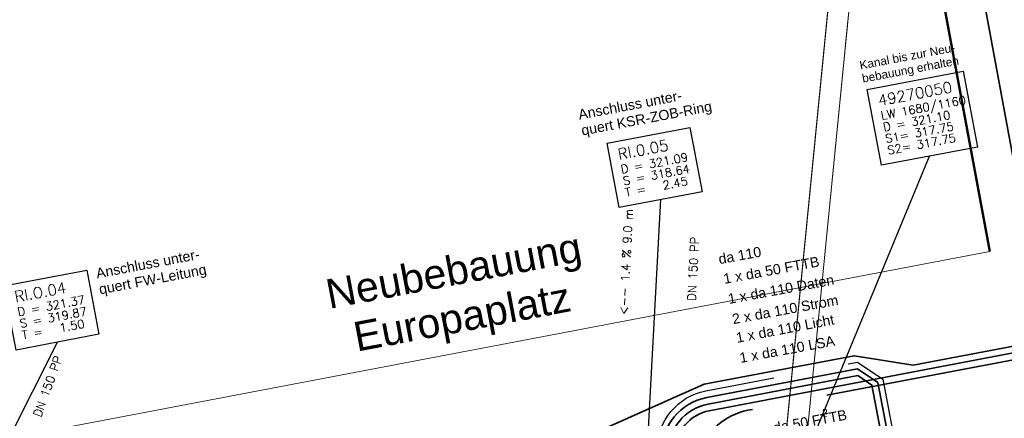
# Model space of a CAD drawing. Header units: metres. Extents: x -502 to 161, y -108 to 174.
# Tile 242 of 256: x 4.02 to 27.4, y 42.48 to 51.95. Entities that reach past the tile are written whole.
import ezdxf

# ---------------------------------------------------------------- set-up
doc = ezdxf.new("R2010")
doc.units = ezdxf.units.M
doc.header["$LTSCALE"] = 0.1
doc.linetypes.add('237', pattern=[93, 75, -18])
doc.linetypes.add('240', pattern=[101.6, 101.6, 0])
for name, color, linetype in [('BRI31-005.07-5f08-Koordinierung Lageplan 4. BA Radstation - Seeterrasse 2023-05-31', 7, 'Continuous'), ('BRI32-005.02-5f05-Koordinierung Schemaplan 4 BA ZOB Teilbereich', 7, 'Continuous'), ('BRI32-005.03-5f06-Koordinierung Schemaplan 4 BA ZOB Teilbereich 2 Ost - Bahnhofsallee 2023-01-21', 7, 'Continuous')]:
    doc.layers.add(name, color=color, linetype=linetype)
doc.styles.add('Arial', font='arial.ttf')
doc.styles.add('Txt', font='txt_____.ttf')

msp = doc.modelspace()

# ---------------------------------------------------------------- linework, layer by layer
at = {"layer": 'BRI31-005.07-5f08-Koordinierung Lageplan 4. BA Radstation - Seeterrasse 2023-05-31', "color": 142, "linetype": 'Continuous', "lineweight": 30, "true_color": 0x0099cc, "transparency": 33554687, "flags": 128}
msp.add_lwpolyline([(30.878, 44.922, -0.154528), (26.481, 38.167, -0.154841), (25.92, 37.943), (24.46, 37.837), (23.051, 38.078), (20.436, 38.188), (20.436, 38.188, 0.156355), (19.848, 38.027), (19.848, 38.027), (19.007, 37.477), (19.007, 37.477, 0.059682), (18.724, 37.241), (18.724, 37.241, -0.159577), (17.385, 36.511), (13.221, 35.741), (13.221, 35.741, -0.030177), (11.83, 35.57), (11.83, 35.57), (11.83, 35.57, 0.02975), (10.564, 35.413), (10.564, 35.413), (-0.72, 33.329)], format="xyb", dxfattribs=at)
msp.add_lwpolyline([(30.878, 44.922, -0.154528), (26.481, 38.167, -0.154841), (25.92, 37.943), (24.46, 37.837), (23.051, 38.078), (20.436, 38.188), (20.436, 38.188, 0.156355), (19.848, 38.027), (19.848, 38.027), (19.007, 37.477), (19.007, 37.477, 0.059682), (18.724, 37.241), (18.724, 37.241, -0.159577), (17.385, 36.511), (13.221, 35.741), (13.221, 35.741, -0.030177), (11.83, 35.57), (11.83, 35.57), (11.83, 35.57, 0.02975), (10.564, 35.413), (10.564, 35.413), (-0.72, 33.329)], format="xyb", dxfattribs=at)
at = {"layer": 'BRI31-005.07-5f08-Koordinierung Lageplan 4. BA Radstation - Seeterrasse 2023-05-31', "color": 114, "linetype": 'Continuous', "lineweight": 30, "true_color": 0x00994c, "transparency": 33554687, "flags": 128}
msp.add_lwpolyline([(-64.088, 26.52), (15.711, 41.26), (20.277, 43.291), (23.837, 43.968), (25.242, 43.746), (29.496, 44.556), (34.563, 42.932), (34.784, 42.922)], dxfattribs=at)
msp.add_lwpolyline([(-64.088, 26.52), (15.711, 41.26), (20.277, 43.291), (23.837, 43.968), (25.242, 43.746), (29.496, 44.556), (34.563, 42.932), (34.784, 42.922)], dxfattribs=at)
at = {"layer": 'BRI32-005.02-5f05-Koordinierung Schemaplan 4 BA ZOB Teilbereich', "color": 1, "linetype": 'Continuous', "lineweight": 13, "true_color": 0xff0000, "transparency": 33554687}
for p, q in [((13.601, 119.234), (27.046, 46.45)), ((27.057, 46.444), (-53.563, 31.109))]:
    msp.add_line(p, q, dxfattribs=at)
at = {"layer": 'BRI32-005.02-5f05-Koordinierung Schemaplan 4 BA ZOB Teilbereich', "color": 7, "linetype": 'Continuous', "lineweight": 18, "transparency": 33554687}
for p, q in [((22.129, 41.206), (26.652, 87.046)), ((22.627, 41.156), (27.15, 86.996))]:
    msp.add_line(p, q, dxfattribs=at)
at = {"layer": 'BRI32-005.02-5f05-Koordinierung Schemaplan 4 BA ZOB Teilbereich', "color": 7, "linetype": 'Continuous', "lineweight": 25, "transparency": 33554687}
msp.add_line((22.517, 41.193), (25.63, 48.71), dxfattribs=at)
at = {"layer": 'BRI32-005.02-5f05-Koordinierung Schemaplan 4 BA ZOB Teilbereich', "color": 1, "linetype": 'Continuous', "lineweight": 25, "true_color": 0xff0000, "transparency": 33554687}
for p, q in [((18.908, 41.352), (19.243, 47.679)), ((1.853, 38.202), (4.92, 44.292))]:
    msp.add_line(p, q, dxfattribs=at)
at = {"layer": 'BRI32-005.02-5f05-Koordinierung Schemaplan 4 BA ZOB Teilbereich', "color": 1, "linetype": 'Continuous', "lineweight": 50, "true_color": 0xff0000, "transparency": 33554687, "flags": 128}
msp.add_lwpolyline([(27.057, 46.444), (13.541, 119.236), (-63.546, 89.766), (-63.546, 89.766)], dxfattribs=at)
at = {"layer": 'BRI32-005.02-5f05-Koordinierung Schemaplan 4 BA ZOB Teilbereich', "color": 7, "linetype": '240', "lineweight": 18, "transparency": 33554687, "flags": 128}
msp.add_lwpolyline([(22.627, 41.156), (27.15, 86.996), (26.652, 87.046), (22.129, 41.206)], dxfattribs=at)
at = {"layer": 'BRI32-005.02-5f05-Koordinierung Schemaplan 4 BA ZOB Teilbereich', "color": 7, "linetype": 'Continuous', "lineweight": 18, "transparency": 33554687, "flags": 128}
for points in [[(22.627, 41.156), (27.15, 86.996), (26.652, 87.046), (22.129, 41.206)], [(24.149, 50.296), (26.428, 50.728), (26.77, 48.927), (24.49, 48.494), (24.149, 50.296)], [(17.971, 49.019), (19.936, 49.392), (20.225, 47.865), (18.26, 47.492), (17.971, 49.019)], [(3.648, 45.632), (5.613, 46.005), (5.902, 44.478), (3.937, 44.105), (3.648, 45.632)]]:
    msp.add_lwpolyline(points, dxfattribs=at)
at = {"layer": 'BRI32-005.02-5f05-Koordinierung Schemaplan 4 BA ZOB Teilbereich', "color": 114, "linetype": 'Continuous', "lineweight": 35, "true_color": 0x00994c, "transparency": 33554687, "flags": 128}
msp.add_lwpolyline([(-87.579, 60.701), (-87.573, 60.847, -0.403893), (-86.572, 61.81), (-73.469, 61.787, -0.35713), (-72.49, 60.983), (-66.326, 30.095, -0.033762), (-66.332, 27.377, 0.490271), (-65.153, 26.324), (15.711, 41.26), (20.277, 43.291), (23.837, 43.968), (25.242, 43.746), (29.496, 44.556), (34.563, 42.932), (34.784, 42.922)], format="xyb", dxfattribs=at)
at = {"layer": 'BRI32-005.02-5f05-Koordinierung Schemaplan 4 BA ZOB Teilbereich', "color": 7, "linetype": '237', "lineweight": 35, "transparency": 33554687, "flags": 128}
msp.add_lwpolyline([(22.298, 36.972), (22.606, 37.282), (22.561, 38.122), (20.536, 40.136, -0.603178), (21.313, 42.673), (28.632, 44.066), (28.632, 44.066, 0.412645), (29.429, 45.23), (29.429, 45.23), (28.014, 52.891)], format="xyb", dxfattribs=at)
at = {"layer": 'BRI32-005.02-5f05-Koordinierung Schemaplan 4 BA ZOB Teilbereich', "color": 142, "linetype": 'Continuous', "lineweight": 35, "true_color": 0x0099cc, "transparency": 33554687, "flags": 128}
msp.add_lwpolyline([(26.87, 52.688), (28.142, 45.798), (30.878, 44.922)], dxfattribs=at)
at = {"layer": 'BRI32-005.02-5f05-Koordinierung Schemaplan 4 BA ZOB Teilbereich', "color": 7, "linetype": 'Continuous', "lineweight": 25, "transparency": 33554687, "flags": 128}
msp.add_lwpolyline([(24.149, 50.296), (26.428, 50.728), (26.77, 48.927), (24.49, 48.494), (24.149, 50.296)], dxfattribs=at)
at = {"layer": 'BRI32-005.02-5f05-Koordinierung Schemaplan 4 BA ZOB Teilbereich', "color": 1, "linetype": 'Continuous', "lineweight": 25, "true_color": 0xff0000, "transparency": 33554687, "flags": 128}
for points in [[(17.971, 49.019), (19.936, 49.392), (20.225, 47.865), (18.26, 47.492), (17.971, 49.019)], [(3.648, 45.632), (5.613, 46.005), (5.902, 44.478), (3.937, 44.105), (3.648, 45.632)]]:
    msp.add_lwpolyline(points, dxfattribs=at)
at = {"layer": 'BRI32-005.02-5f05-Koordinierung Schemaplan 4 BA ZOB Teilbereich', "color": 142, "linetype": 'Continuous', "lineweight": 35, "true_color": 0x0099cc, "transparency": 33554687, "flags": 128}
msp.add_lwpolyline([(30.878, 44.922, -0.154528), (26.481, 38.167, -0.154841), (25.92, 37.943), (24.46, 37.837), (23.051, 38.078), (20.436, 38.188), (20.436, 38.188, 0.156355), (19.848, 38.027), (19.848, 38.027), (19.007, 37.477), (19.007, 37.477, 0.059682), (18.724, 37.241), (18.724, 37.241, -0.159577), (17.385, 36.511), (13.221, 35.741), (13.221, 35.741, -0.030177), (11.83, 35.57), (11.83, 35.57), (11.83, 35.57, 0.02975), (10.564, 35.413), (10.564, 35.413), (-0.72, 33.329)], format="xyb", dxfattribs=at)
at = {"layer": 'BRI32-005.02-5f05-Koordinierung Schemaplan 4 BA ZOB Teilbereich', "color": 190, "linetype": 'Continuous', "lineweight": 35, "true_color": 0x7f00ff, "transparency": 33554687, "flags": 128}
msp.add_lwpolyline([(19.835, 37.558), (19.595, 37.766), (19.584, 41.677, -0.360958), (20.397, 42.662), (29.485, 44.391), (34.534, 42.774), (34.776, 42.762)], format="xyb", dxfattribs=at)
at = {"layer": 'BRI32-005.02-5f05-Koordinierung Schemaplan 4 BA ZOB Teilbereich', "color": 1, "linetype": '237', "lineweight": 25, "true_color": 0xff0000, "transparency": 33554687, "flags": 128}
msp.add_lwpolyline([(18.909, 37.942, 0.277224), (19.173, 38.385), (19.164, 41.743, -0.360958), (20.312, 43.134), (23.914, 43.82), (24.516, 43.41), (24.738, 42.243)], format="xyb", dxfattribs=at)
at = {"layer": 'BRI32-005.02-5f05-Koordinierung Schemaplan 4 BA ZOB Teilbereich', "color": 7, "linetype": 'Continuous', "lineweight": 35, "transparency": 33554687, "flags": 128}
msp.add_lwpolyline([(24.611, 42.219), (24.399, 43.333), (23.92, 43.658), (20.337, 42.976), (20.337, 42.976, 0.360958), (19.264, 41.676), (19.264, 41.676), (19.268, 40.066), (19.268, 40.066, 0.198915), (19.563, 39.359), (19.563, 39.359), (21.558, 37.376)], format="xyb", dxfattribs=at)
at = {"layer": 'BRI32-005.02-5f05-Koordinierung Schemaplan 4 BA ZOB Teilbereich', "color": 3, "linetype": 'Continuous', "lineweight": 35, "true_color": 0x00ff00, "transparency": 33554687, "flags": 128}
msp.add_lwpolyline([(24.463, 42.191), (24.258, 43.271), (23.927, 43.496), (20.367, 42.819, 0.360958), (19.424, 41.676), (19.435, 37.699), (19.706, 37.429)], format="xyb", dxfattribs=at)
at = {"layer": 'BRI32-005.03-5f06-Koordinierung Schemaplan 4 BA ZOB Teilbereich 2 Ost - Bahnhofsallee 2023-01-21', "color": 142, "linetype": 'Continuous', "lineweight": 30, "true_color": 0x0099cc, "transparency": 33554687, "flags": 128}
msp.add_lwpolyline([(30.878, 44.922, -0.154528), (26.481, 38.167, -0.154841), (25.92, 37.943), (24.46, 37.837), (23.051, 38.078), (20.436, 38.188), (20.436, 38.188, 0.156355), (19.848, 38.027), (19.848, 38.027), (19.007, 37.477), (19.007, 37.477, 0.059682), (18.724, 37.241), (18.724, 37.241, -0.159577), (17.385, 36.511), (13.221, 35.741), (13.221, 35.741, -0.030177), (11.83, 35.57), (11.83, 35.57), (11.83, 35.57, 0.02975), (10.564, 35.413), (10.564, 35.413), (-0.72, 33.329)], format="xyb", dxfattribs=at)
at = {"layer": 'BRI32-005.03-5f06-Koordinierung Schemaplan 4 BA ZOB Teilbereich 2 Ost - Bahnhofsallee 2023-01-21', "color": 114, "linetype": 'Continuous', "lineweight": 30, "true_color": 0x00994c, "transparency": 33554687, "flags": 128}
msp.add_lwpolyline([(-64.088, 26.52), (15.711, 41.26), (20.277, 43.291), (23.837, 43.968), (25.242, 43.746), (29.496, 44.556), (34.563, 42.932), (34.784, 42.922)], dxfattribs=at)

# ---------------------------------------------------------------- texts
at = {"layer": 'BRI32-005.02-5f05-Koordinierung Schemaplan 4 BA ZOB Teilbereich', "color": 1, "true_color": 0xff0000, "transparency": 33554687, "attachment_point": 1, "line_spacing_factor": 0.25}
for s, insert, char_height, rotation, style in [('Kanal bis zur Neu-', (23.95, 50.965), 0.2, 10.737, 'Arial'), ('bebauung erhalten', (24.009, 50.651), 0.2, 10.737, 'Arial'), ('RI.0.05', (18.204, 48.879), 0.26, 10.737, 'Txt'), ('D = 321.09', (18.278, 48.492), 0.2, 10.737, 'Txt'), ('S = 318.64', (18.33, 48.216), 0.2, 10.737, 'Txt'), ('T =   2.45', (18.382, 47.941), 0.2, 10.737, 'Txt'), ('<-- 1.4 % 9.0 m', (18.256, 44.945), 0.2, 87.0434, 'Txt'), ('DN 150 PP', (19.876, 45.282), 0.2, 87.0434, 'Txt'), ('1 x da 50 FTTB', (20.713, 45.911), 0.24, 10.4654, 'Arial'), ('RI.O.04', (3.881, 45.492), 0.26, 10.737, 'Txt'), ('D = 321.37', (3.955, 45.105), 0.2, 10.737, 'Txt'), ('S = 319.87', (4.007, 44.829), 0.2, 10.737, 'Txt'), ('T =   1.50', (4.059, 44.554), 0.2, 10.737, 'Txt'), ('DN 150 PP', (4.337, 42.562), 0.2, 70.181, 'Txt'), ('da 50 FTTB', (21.898, 42.37), 0.24, 10.4654, 'Arial')]:
    msp.add_mtext(s, dxfattribs=dict(at, insert=insert, char_height=char_height, rotation=rotation, style=style))
at = {"layer": 'BRI32-005.02-5f05-Koordinierung Schemaplan 4 BA ZOB Teilbereich', "color": 7, "transparency": 33554687, "attachment_point": 1, "line_spacing_factor": 0.25}
for s, insert, char_height, rotation, style in [('49270050', (24.382, 50.156), 0.26, 10.737, 'Txt'), ('Anschluss unter-', (17.266, 49.812), 0.24, 10.737, 'Arial'), ('LW 1680/1160', (24.456, 49.769), 0.2, 10.737, 'Txt'), ('quert KSR-ZOB-Ring', (17.338, 49.435), 0.24, 10.737, 'Arial'), ('D = 321.10', (24.508, 49.493), 0.2, 10.737, 'Txt'), ('S1= 317.75', (24.56, 49.218), 0.2, 10.737, 'Txt'), ('S2= 317.75', (24.612, 48.943), 0.2, 10.737, 'Txt'), ('Anschluss unter-', (5.814, 46.04), 0.24, 10.737, 'Arial'), ('quert FW-Leitung', (5.885, 45.662), 0.24, 10.737, 'Arial'), ('1 x da 110 Daten', (20.822, 45.435), 0.24, 10.4655, 'Arial'), ('2 x da 110 Strom', (20.923, 44.954), 0.24, 10.4654, 'Arial'), ('1 x da 110 LSA', (21.096, 44.032), 0.24, 10.4654, 'Arial'), ('2', (23.077, 42.7), 0.16, 354.3649, 'Txt')]:
    msp.add_mtext(s, dxfattribs=dict(at, insert=insert, char_height=char_height, rotation=rotation, style=style))
at = {"layer": 'BRI32-005.02-5f05-Koordinierung Schemaplan 4 BA ZOB Teilbereich', "color": 250, "true_color": 0x333333, "transparency": 33554687, "char_height": 0.7, "attachment_point": 1, "rotation": 10.7294, "line_spacing_factor": 0.25, "style": 'Arial'}
for s, insert in [('Neubebauung', (11.242, 45.768)), ('Europaplatz', (11.898, 44.753))]:
    msp.add_mtext(s, dxfattribs=dict(at, insert=insert))
at = {"layer": 'BRI32-005.02-5f05-Koordinierung Schemaplan 4 BA ZOB Teilbereich', "color": 255, "transparency": 33554687, "insert": (20.596, 46.379), "char_height": 0.24, "attachment_point": 1, "rotation": 10.4654, "line_spacing_factor": 0.25, "style": 'Arial'}
msp.add_mtext('da 110', dxfattribs=at)
at = {"layer": 'BRI32-005.02-5f05-Koordinierung Schemaplan 4 BA ZOB Teilbereich', "color": 190, "true_color": 0x7f00ff, "transparency": 33554687, "insert": (21.011, 44.51), "char_height": 0.24, "attachment_point": 1, "rotation": 10.7746, "line_spacing_factor": 0.25, "style": 'Arial'}
msp.add_mtext('1 x da 110 Licht', dxfattribs=at)

doc.saveas('drawing.dxf')
